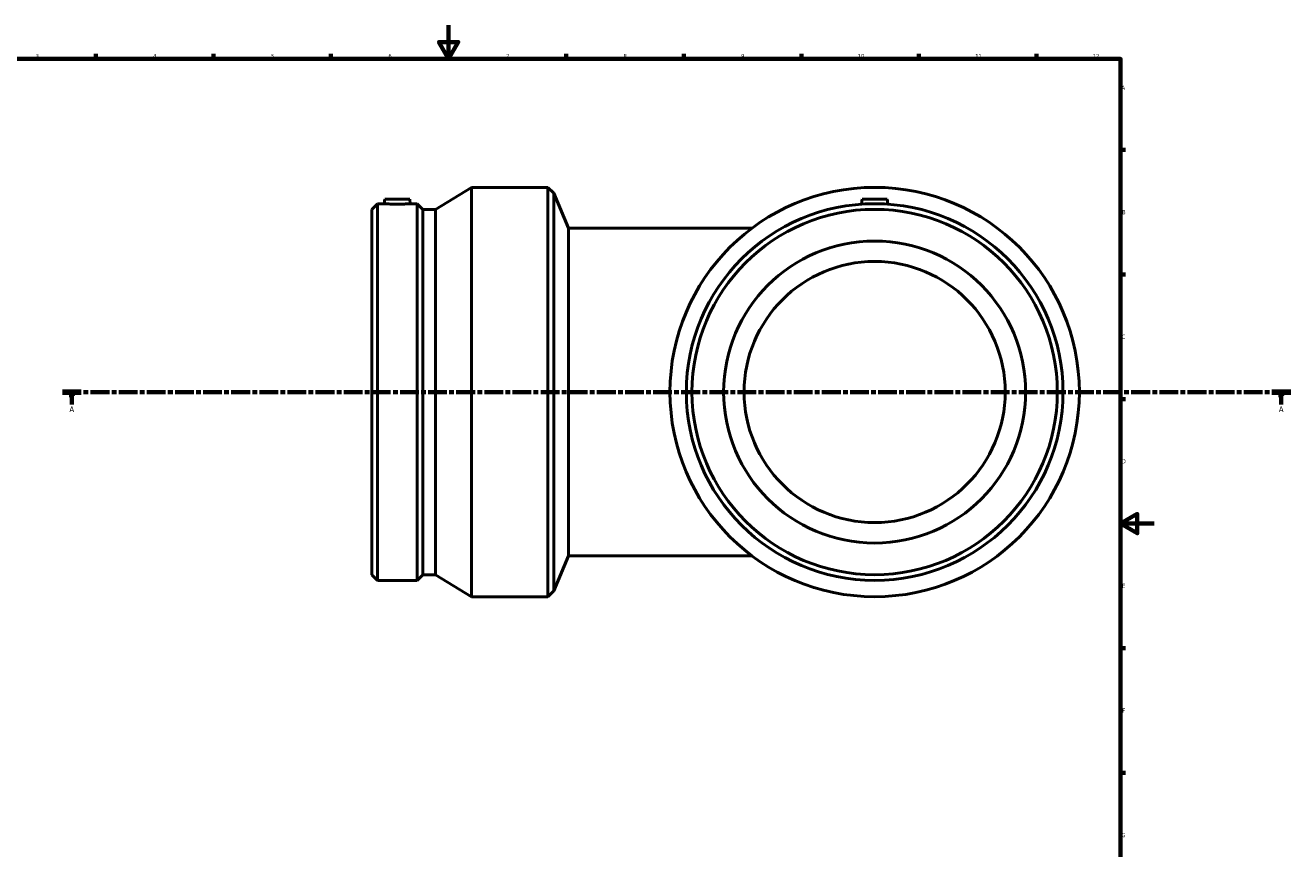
# Model space of a CAD drawing. Header units: millimetres. Extents: x -648 to 1570, y -383 to 1289.
# Tile 5 of 7: x 168 to 922, y 103 to 594. Entities that reach past the tile are written whole.
import ezdxf

# ---------------------------------------------------------------- set-up
doc = ezdxf.new("R2010")
doc.units = ezdxf.units.MM
doc.linetypes.add('CHAIN', pattern=[0.3543, 0.2362, -0.0295, 0.0591, -0.0295])
for name, color, linetype, lineweight in [('Border (ISO)', 7, 'Continuous', 70), ('Section Line (ISO)', 7, 'CHAIN', 70), ('Visible (ISO)', 7, 'Continuous', 50)]:
    doc.layers.add(name, color=color, linetype=linetype, lineweight=lineweight)
doc.styles.add('Label Text (ISO)', font='tahoma.ttf')
doc.styles.add('Note Text (ISO)', font='tahoma.ttf')

# ---------------------------------------------------------------- blocks, each defined once
blk = doc.blocks.new('Borders Default Border')
at = {"layer": 'Border (ISO)'}
for p, q in [((210.25, 574), (210.25, 576.9)), ((280.33, 574), (280.33, 576.9)), ((350.42, 574), (350.42, 576.9)), ((490.58, 574), (490.58, 576.9)), ((560.67, 574), (560.67, 576.9)), ((630.75, 574), (630.75, 576.9)), ((700.83, 574), (700.83, 576.9)), ((770.92, 574), (770.92, 576.9)), ((821, 519.75), (823.9, 519.75)), ((821, 445.5), (823.9, 445.5)), ((821, 371.25), (823.9, 371.25)), ((821, 222.75), (823.9, 222.75)), ((821, 148.5), (823.9, 148.5))]:
    blk.add_line(p, q, dxfattribs=at)
at = {"layer": 'Border (ISO)', "flags": 128}
for points in [[(420.5, 594), (420.5, 574), (414.73, 584), (426.27, 584), (420.5, 574)], [(20, 20), (20, 574), (821, 574), (821, 20), (20, 20)], [(841, 297), (821, 297), (831, 302.77), (831, 291.23), (821, 297)]]:
    blk.add_lwpolyline(points, dxfattribs=at)
at = {"layer": 'Border (ISO)', "color": 232, "true_color": 0xca0064, "char_height": 2.5, "attachment_point": 7, "style": 'Note Text (ISO)'}
for s, insert in [('3', (174.43, 574.35)), ('4', (244.42, 574.4)), ('5', (314.64, 574.35)), ('6', (384.66, 574.35)), ('7', (454.77, 574.4)), ('8', (524.81, 574.34)), ('9', (594.88, 574.35)), ('10', (664.29, 574.35)), ('11', (734.37, 574.4)), ('12', (804.46, 574.4)), ('A', (821.59, 555.62)), ('B', (821.89, 481.37)), ('C', (821.73, 407.08)), ('D', (821.73, 332.88)), ('E', (821.94, 258.63)), ('F', (822, 184.38)), ('G', (821.61, 110.08))]:
    blk.add_mtext(s, dxfattribs=dict(at, insert=insert))
blk = doc.blocks.new('2dTransSection0')
at = {"layer": 'Section Line (ISO)', "linetype": 'CHAIN', "ltscale": 47.315063}
blk.add_line((190.41, 375.43), (922.41, 375.43), dxfattribs=at)
at = {"layer": 'Section Line (ISO)', "linetype": 'Continuous', "lineweight": 140}
for p, q in [((190.41, 375.43), (201.57, 375.43)), ((911.25, 375.43), (922.41, 375.43))]:
    blk.add_line(p, q, dxfattribs=at)
at = {"layer": 'Section Line (ISO)', "linetype": 'Continuous'}
for p, q in [((195.99, 375.43), (195.49, 372.93)), ((195.49, 372.93), (196.49, 372.93)), ((195.99, 372.93), (195.99, 375.43)), ((196.49, 372.93), (195.99, 375.43)), ((195.99, 367.93), (195.99, 372.93)), ((916.83, 375.43), (916.33, 372.93)), ((916.33, 372.93), (917.33, 372.93)), ((916.83, 372.93), (916.83, 375.43)), ((917.33, 372.93), (916.83, 375.43)), ((916.83, 367.93), (916.83, 372.93))]:
    blk.add_line(p, q, dxfattribs=at)
at = {"layer": 'Section Line (ISO)', "linetype": 'Continuous', "flags": 128}
for points in [[(196.49, 372.93), (195.99, 375.43), (195.49, 372.93), (196.49, 372.93)], [(917.33, 372.93), (916.83, 375.43), (916.33, 372.93), (917.33, 372.93)]]:
    blk.add_lwpolyline(points, dxfattribs=at)
at = {"layer": 'Section Line (ISO)'}
for points in [[(196.49, 372.93), (195.99, 375.43), (195.49, 372.93), (196.49, 372.93)], [(917.33, 372.93), (916.83, 375.43), (916.33, 372.93), (917.33, 372.93)]]:
    blk.add_solid(points, dxfattribs=at)
at = {"layer": 'Section Line (ISO)', "char_height": 3.5, "attachment_point": 7, "style": 'Label Text (ISO)'}
for insert in [(194.5, 363.43), (915.34, 363.43)]:
    blk.add_mtext('A', dxfattribs=dict(at, insert=insert))

msp = doc.modelspace()

# ---------------------------------------------------------------- linework, layer by layer
at = {"layer": 'Visible (ISO)'}
for p, q in [((382.416, 490.427), (382.175, 487.667)), ((382.416, 490.427), (397.416, 490.427)), ((397.416, 490.427), (397.658, 487.667)), ((412.754, 484.3), (434.141, 497.427)), ((434.141, 253.427), (434.141, 497.427)), ((434.141, 497.427), (479.691, 497.427)), ((479.691, 253.427), (479.691, 497.427)), ((483.265, 493.854), (479.691, 497.427)), ((483.265, 257.001), (483.265, 493.854)), ((491.891, 473.027), (483.265, 493.854)), ((666.951, 490.427), (666.686, 487.398)), ((666.951, 490.427), (681.951, 490.427)), ((681.951, 490.427), (682.216, 487.398)), ((374.691, 484.3), (378.058, 487.667)), ((374.691, 266.555), (374.691, 484.3)), ((378.058, 263.187), (378.058, 487.667)), ((378.058, 487.667), (382.175, 487.667)), ((397.658, 487.667), (401.774, 487.667)), ((401.774, 263.187), (401.774, 487.667)), ((405.141, 484.3), (401.774, 487.667)), ((405.141, 266.555), (405.141, 484.3)), ((405.141, 484.3), (412.754, 484.3)), ((412.754, 266.555), (412.754, 484.3)), ((491.891, 473.027), (491.891, 277.827)), ((601.251, 473.027), (491.891, 473.027)), ((491.891, 277.827), (483.265, 257.001)), ((491.891, 277.827), (601.251, 277.827)), ((374.691, 266.555), (378.058, 263.187)), ((405.141, 266.555), (401.774, 263.187)), ((405.141, 266.555), (412.754, 266.555)), ((412.754, 266.555), (434.141, 253.427)), ((378.058, 263.187), (401.774, 263.187)), ((483.265, 257.001), (479.691, 253.427)), ((434.141, 253.427), (479.691, 253.427))]:
    msp.add_line(p, q, dxfattribs=at)
for radius in [122, 112.24, 108.873, 90, 77.8]:
    msp.add_circle((674.451, 375.427), radius, dxfattribs=at)
msp.add_open_spline([(397.658, 487.667), (397.658, 487.667), (397.464, 487.653), (396.676, 487.603), (396.082, 487.567), (394.709, 487.499), (393.838, 487.463), (391.929, 487.413), (390.89, 487.398), (388.942, 487.398), (387.903, 487.413), (385.994, 487.463), (385.124, 487.499), (383.751, 487.567), (383.156, 487.603), (382.368, 487.653), (382.175, 487.667), (382.175, 487.667)], degree=3, knots=[1.1686174, 1.1686174, 1.1686174, 1.1686174, 1.4606702, 1.4606702, 1.7527231, 1.7527231, 2.0449789, 2.0449789, 2.3372347, 2.3372347, 2.6294905, 2.6294905, 2.9217463, 2.9217463, 3.2137992, 3.2137992, 3.5058521, 3.5058521, 3.5058521, 3.5058521], dxfattribs=at)

# ---------------------------------------------------------------- block references
msp.add_blockref('Borders Default Border', (0, 0))
at = {"layer": 'Section Line (ISO)'}
msp.add_blockref('2dTransSection0', (0, 0), dxfattribs=at)

doc.saveas('drawing.dxf')
